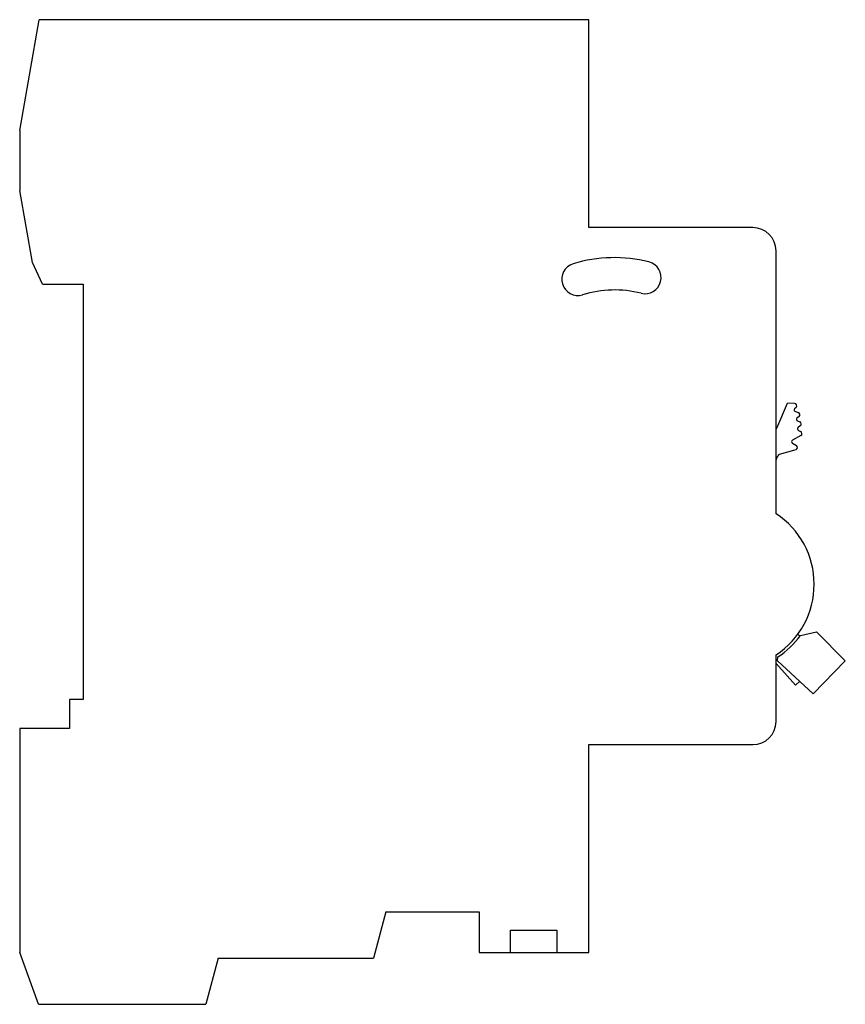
# Model space of a CAD drawing. Header units: millimetres. Extents: x 10.5 to 82, y 21.1 to 106.4.
import ezdxf

# ---------------------------------------------------------------- set-up
doc = ezdxf.new("R2010")
doc.units = ezdxf.units.MM
doc.header["$LTSCALE"] = 8.295535
doc.layers.get('0').update_dxf_attribs({"linetype": 'CONTINUOUS'})

msp = doc.modelspace()

# ---------------------------------------------------------------- linework, layer by layer
at = {"color": 7, "linetype": 'Continuous'}
for p, q in [((10.489, 96.842), (12.179, 106.426)), ((59.789, 106.426), (12.179, 106.426)), ((53.009, 106.426), (53.009, 106.446)), ((56.989, 106.446), (53.009, 106.446)), ((56.989, 106.426), (56.989, 106.446)), ((59.789, 88.426), (59.789, 106.426)), ((10.489, 96.842), (10.489, 91.642)), ((11.586, 85.42), (10.489, 91.642)), ((73.989, 88.426), (59.789, 88.426)), ((75.989, 63.629), (75.989, 86.426)), ((12.469, 83.526), (11.586, 85.42)), ((12.469, 83.526), (15.989, 83.526)), ((15.989, 83.526), (15.989, 47.526)), ((76.049, 71.039), (76.989, 73.213)), ((77.596, 73.196), (76.989, 73.213)), ((77.726, 72.853), (77.6, 72.728)), ((77.67, 72.482), (77.909, 72.416)), ((77.979, 72.076), (77.801, 71.928)), ((77.847, 71.676), (78.045, 71.604)), ((78.085, 71.249), (77.895, 71.116)), ((77.926, 70.858), (78.116, 70.77)), ((78.126, 70.408), (77.405, 70.019)), ((77.696, 69.186), (76.269, 68.777)), ((77.4, 69.756), (77.746, 69.543)), ((77.878, 53.213), (78.037, 53.034)), ((78.096, 53.086), (79.492, 53.411)), ((79.492, 53.411), (81.986, 50.886)), ((75.989, 45.626), (75.989, 51.416)), ((76.127, 50.876), (76.15, 51.226)), ((77.67, 48.786), (75.989, 50.663)), ((79.197, 48.016), (76.127, 50.876)), ((81.986, 50.886), (79.197, 48.016)), ((78.029, 49.104), (77.67, 48.786)), ((14.789, 47.526), (14.789, 45.026)), ((15.989, 47.526), (14.789, 47.526)), ((10.489, 45.026), (10.489, 25.626)), ((14.789, 45.026), (10.489, 45.026)), ((59.789, 43.626), (73.989, 43.626)), ((59.789, 25.626), (59.789, 43.626)), ((42.199, 29.126), (41.129, 25.126)), ((42.199, 29.126), (50.289, 29.126)), ((50.289, 29.126), (50.289, 25.626)), ((52.979, 27.556), (56.999, 27.556)), ((52.979, 25.626), (52.979, 27.556)), ((56.999, 27.556), (56.999, 25.626)), ((12.129, 21.126), (10.489, 25.626)), ((50.289, 25.626), (59.789, 25.626)), ((27.669, 25.126), (26.599, 21.126)), ((27.669, 25.126), (41.129, 25.126)), ((12.129, 21.126), (26.599, 21.126))]:
    msp.add_line(p, q, dxfattribs=at)
for centre, radius, start, end in [((73.989, 86.426), 2, 0, 90), ((61.989, 73.626), 12.2, 75.79628, 107.01323), ((64.639, 84.096), 1.4, 255.79628, 75.79628), ((58.829, 83.954), 1.4, 107.01323, 287.01323), ((61.989, 73.626), 9.4, 75.79628, 107.01323), ((77.71, 72.626), 0.15, 137.16657, 254.53399), ((77.586, 72.996), 0.2, 314.427, 87.13402), ((77.901, 71.816), 0.15, 131.81031, 248.96053), ((77.847, 72.226), 0.2, 311.40962, 71.80513), ((75.869, 71.126), 0.2, 307.00416, 334.15807), ((77.985, 70.996), 0.15, 126.8699, 246.42182), ((77.975, 71.416), 0.2, 303.36701, 69.51268), ((77.475, 69.886), 0.15, 117.81814, 240.07357), ((78.036, 70.586), 0.2, 296.74368, 66.42182), ((77.636, 69.376), 0.2, 287.4576, 56.63299), ((75.853, 68.446), 0.2, 312.9364, 339.51268), ((61.989, 73.626), 15, 339.51268, 340.60447), ((76.329, 68.586), 0.2, 107.4576, 162.5424), ((71.989, 57.523), 7.3, 303.22616, 56.77384), ((71.989, 57.526), 7.55, 303.44273, 323.97916), ((73.989, 45.626), 2, 270, 360)]:
    msp.add_arc(centre, radius, start, end, dxfattribs=at)

doc.saveas('drawing.dxf')
